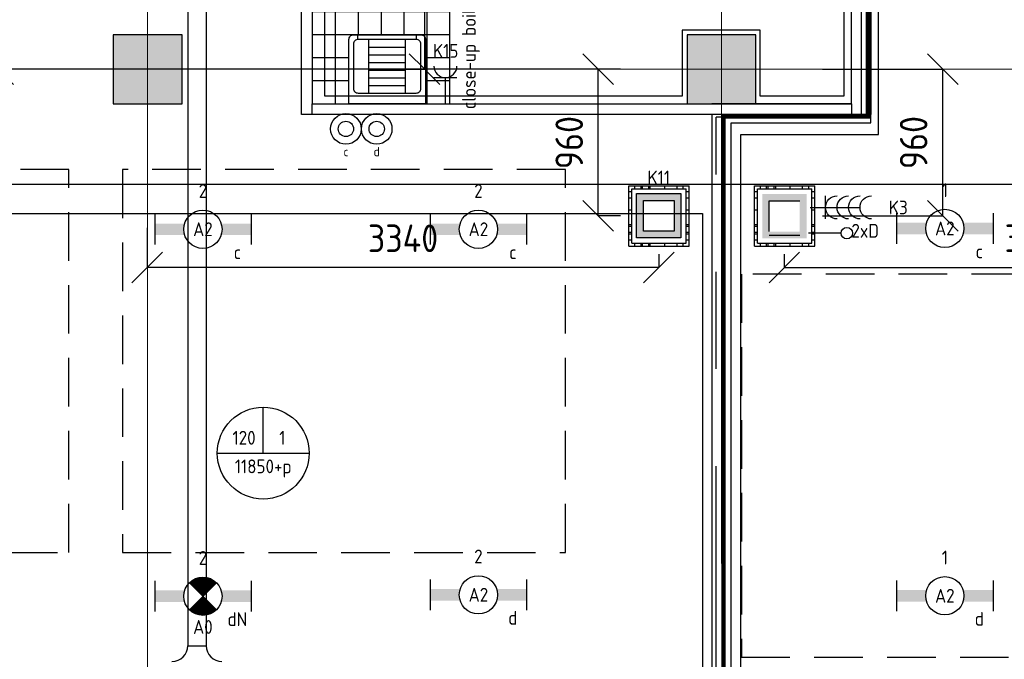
# Model space of a CAD drawing. Header units: millimetres. Extents: x -38032 to 104346, y -31182 to 78566.
# Tile 113 of 213: x 53524 to 59957, y 10446 to 14623. Entities that reach past the tile are written whole.
import ezdxf
from ezdxf.enums import TextEntityAlignment as Align

# ---------------------------------------------------------------- set-up
doc = ezdxf.new("R2010")
doc.units = ezdxf.units.MM
doc.header["$LTSCALE"] = 100
doc.set_wipeout_variables(frame=1)
doc.header["$PDMODE"] = 1
for name, pattern in [('HIDDEN', [9.525, 6.35, -3.175]), ('HIDDEN2', [4.7625, 3.175, -1.5875]), ('PHANTOM', [63.5, 31.75, -6.35, 6.35, -6.35, 6.35, -6.35]), ('STYLE_11', [5, 3.888855, -0.416718, 0.277786, -0.416641])]:
    doc.linetypes.add(name, pattern=pattern)
for name, color, linetype in [('AL$1A---_ALGEMEEN', 8, 'Continuous'), ('AL------_MAATVOERING', 2, 'Continuous'), ('AM$1A---_ARCERING', 8, 'Continuous'), ('BOUWKUNDIG', 8, 'Continuous'), ('brandscheiding', 5, 'HIDDEN'), ('EL6131--_KG', 3, 'Continuous'), ('EL6222--', 3, 'Continuous'), ('EL6311--', 3, 'Continuous'), ('el6311--nv', 7, 'Continuous'), ('EL6441--', 3, 'Continuous'), ('EM6131--', 1, 'Continuous'), ('Kastenscheiding', 4, 'PHANTOM'), ('LICHT_TEXT018', 1, 'Continuous'), ('versterkte strook', 7, 'Continuous'), ('Vloerdoos', 3, 'Continuous'), ('Vloerdoos (OUD)', 3, 'Continuous')]:
    doc.layers.add(name, color=color, linetype=linetype)
doc.layers.add('stramien', color=1, linetype='Continuous', lineweight=9)
doc.layers.get('Vloerdoos').off()
doc.styles.add('BURO-018', font='iso.shx', dxfattribs={"height": 90})
doc.styles.get("Standard").update_dxf_attribs({"font": 'iso.shx'})
doc.dimstyles.new('STABICAD', dxfattribs={"dimscale": 100, "dimtxt": 1.8, "dimasz": 2, "dimexe": 0, "dimexo": 2.5, "dimgap": 1.5, "dimtad": 0, "dimdec": 0, "dimrnd": 10, "dimzin": 0, "dimdsep": 46, "dimtxsty": 'Standard', "dimblk1": 'OBLIQUE', "dimblk2": 'OBLIQUE', "dimsah": 1, "dimcen": -3, "dimadec": 0, "dimazin": 0, "dimtfac": 1, "dimtdec": 0, "dimtofl": 0, "dimtmove": 2, "dimatfit": 3, "dimfxl": 0, "dimtvp": 1.055556, "dimtolj": 1, "dimtzin": 0, "dimarcsym": 0})

# ---------------------------------------------------------------- blocks, each defined once
blk = doc.blocks.new('111410')
at = {"color": 0, "linetype": 'Continuous'}
for radius in [2, 1]:
    blk.add_circle((0, 3), radius, dxfattribs=at)
at = {"color": 0, "linetype": 'Continuous', "style": 'BURO-018'}
for tag, p in [('E_SLET1', (0, 7)), ('E_GROEP', (0, 0)), ('E_GKAST', (0, 0))]:
    blk.add_attdef(tag, text='', height=1.8, dxfattribs=at).set_placement(p, align=Align.MIDDLE)
at = {"color": 0, "linetype": 'Continuous', "style": 'BURO-018', "flags": 1}
for tag in ['E_MATCODE', 'E_SGROEP']:
    blk.add_attdef(tag, text='', height=1.8, dxfattribs=at).set_placement((0, 0), align=Align.MIDDLE)
blk = doc.blocks.new('111304')
at = {"color": 0, "linetype": 'Continuous'}
for p, q in [((-1.5, 4.5), (1.5, 4.5)), ((0, 1), (0, 4.5))]:
    blk.add_line(p, q, dxfattribs=at)
blk.add_arc((0, 6), 1.5, 180, 0, dxfattribs=at)
at = {"color": 0, "linetype": 'Continuous', "style": 'BURO-018'}
for tag, p in [('E_GKAST', (0, 11.5)), ('E_GROEP', (0, 8.5)), ('E_SGROEP', (4.5, 8.5))]:
    blk.add_attdef(tag, text='', height=1.8, dxfattribs=at).set_placement(p, align=Align.MIDDLE)
at = {"color": 0, "linetype": 'Continuous', "style": 'BURO-018', "flags": 1}
for tag, p in [('E_VERMCODE', (13, 8.5)), ('E_MATCODE', (0, 0))]:
    blk.add_attdef(tag, text='', height=1.8, dxfattribs=at).set_placement(p, align=Align.MIDDLE)
blk = doc.blocks.new('_Oblique')
at = {"color": 0, "linetype": 'ByBlock', "lineweight": -2}
blk.add_line((-0.5, -0.5), (0.5, 0.5), dxfattribs=at)
blk = doc.blocks.new('*D71')
at = {"layer": 'AL------_MAATVOERING', "color": 0, "lineweight": -2}
for p, q in [((61857.6, 13263.4), (61857.6, 13005.4)), ((58520, 13091.2), (58520, 13005.4)), ((58520, 13005.4), (61857.6, 13005.4))]:
    blk.add_line(p, q, dxfattribs=at)
at = {"layer": 'Defpoints', "color": 0}
for p in [(61857.6, 13513.4), (58520, 13341.2), (61857.6, 13005.4)]:
    blk.add_point(p, dxfattribs=at)
at = {"layer": 'AL------_MAATVOERING', "color": 0, "lineweight": -2, "xscale": 200, "yscale": 200, "zscale": 200, "rotation": 180}
blk.add_blockref('_Oblique', (58520, 13005.4), dxfattribs=at)
at = {"layer": 'AL------_MAATVOERING', "color": 0, "lineweight": -2, "xscale": 200, "yscale": 200, "zscale": 200}
blk.add_blockref('_Oblique', (61857.6, 13005.4), dxfattribs=at)
at = {"layer": 'AL------_MAATVOERING', "color": 0, "insert": (60188.8, 13195.4), "char_height": 180, "attachment_point": 5}
blk.add_mtext('\\A1;3340', dxfattribs=at)
blk = doc.blocks.new('*D73')
at = {"layer": 'AL------_MAATVOERING', "color": 0, "lineweight": -2}
for p, q in [((54357.6, 13263.4), (54357.6, 13005.4)), ((57700, 13091.2), (57700, 13005.4)), ((57700, 13005.4), (54357.6, 13005.4))]:
    blk.add_line(p, q, dxfattribs=at)
at = {"layer": 'Defpoints', "color": 0}
for p in [(54357.6, 13513.4), (57700, 13341.2), (54357.6, 13005.4)]:
    blk.add_point(p, dxfattribs=at)
at = {"layer": 'AL------_MAATVOERING', "color": 0, "lineweight": -2, "xscale": 200, "yscale": 200, "zscale": 200, "rotation": 180}
blk.add_blockref('_Oblique', (54357.6, 13005.4), dxfattribs=at)
at = {"layer": 'AL------_MAATVOERING', "color": 0, "lineweight": -2, "xscale": 200, "yscale": 200, "zscale": 200}
blk.add_blockref('_Oblique', (57700, 13005.4), dxfattribs=at)
at = {"layer": 'AL------_MAATVOERING', "color": 0, "insert": (56028.8, 13195.4), "char_height": 180, "attachment_point": 5}
blk.add_mtext('\\A1;3340', dxfattribs=at)
blk = doc.blocks.new('*D76')
at = {"layer": 'AL------_MAATVOERING', "color": 0, "lineweight": -2}
for p, q in [((58770, 14300), (59555, 14300)), ((59555, 13341.2), (59555, 14300)), ((58770, 13341.2), (59555, 13341.2))]:
    blk.add_line(p, q, dxfattribs=at)
at = {"layer": 'Defpoints', "color": 0}
for p in [(58520, 14300), (59555, 14300), (58520, 13341.2)]:
    blk.add_point(p, dxfattribs=at)
at = {"layer": 'AL------_MAATVOERING', "color": 0, "lineweight": -2, "xscale": 200, "yscale": 200, "zscale": 200}
for p, rotation in [((59555, 14300), 90), ((59555, 13341.2), 270)]:
    blk.add_blockref('_Oblique', p, dxfattribs=dict(at, rotation=rotation))
at = {"layer": 'AL------_MAATVOERING', "color": 0, "insert": (59365, 13820.6), "char_height": 180, "attachment_point": 5, "rotation": 90}
blk.add_mtext('\\A1;960', dxfattribs=at)
blk = doc.blocks.new('*D77')
at = {"layer": 'AL------_MAATVOERING', "color": 0, "lineweight": -2}
for p, q in [((57450, 14300), (57304.7, 14300)), ((57304.7, 13341.2), (57304.7, 14300)), ((57450, 13341.2), (57304.7, 13341.2))]:
    blk.add_line(p, q, dxfattribs=at)
at = {"layer": 'Defpoints', "color": 0}
for p in [(57304.7, 14300), (57700, 14300), (57700, 13341.2)]:
    blk.add_point(p, dxfattribs=at)
at = {"layer": 'AL------_MAATVOERING', "color": 0, "lineweight": -2, "xscale": 200, "yscale": 200, "zscale": 200}
for p, rotation in [((57304.7, 14300), 90), ((57304.7, 13341.2), 270)]:
    blk.add_blockref('_Oblique', p, dxfattribs=dict(at, rotation=rotation))
at = {"layer": 'AL------_MAATVOERING', "color": 0, "insert": (57114.7, 13820.6), "char_height": 180, "attachment_point": 5, "rotation": 90}
blk.add_mtext('\\A1;960', dxfattribs=at)
blk = doc.blocks.new('*D133')
at = {"layer": 'AL------_MAATVOERING', "color": 0, "lineweight": -2}
for p, q in [((55916.7, 17418.3), (56169.9, 17418.3)), ((56169.9, 17418.3), (56169.9, 14300)), ((55916.7, 14300), (56169.9, 14300))]:
    blk.add_line(p, q, dxfattribs=at)
at = {"layer": 'Defpoints', "color": 0}
for p in [(55666.7, 17418.3), (55666.7, 14300), (56169.9, 14300)]:
    blk.add_point(p, dxfattribs=at)
at = {"layer": 'AL------_MAATVOERING', "color": 0, "lineweight": -2, "xscale": 200, "yscale": 200, "zscale": 200}
for p, rotation in [((56169.9, 17418.3), 90), ((56169.9, 14300), 270)]:
    blk.add_blockref('_Oblique', p, dxfattribs=dict(at, rotation=rotation))
at = {"layer": 'AL------_MAATVOERING', "color": 0, "insert": (55979.9, 15859.1), "char_height": 180, "attachment_point": 5, "rotation": 90}
blk.add_mtext('\\A1;3120', dxfattribs=at)
blk = doc.blocks.new('VLOERDOOS')
at = {"layer": 'Vloerdoos (OUD)'}
for p, q in [((0, 395), (395, 395)), ((0, 395), (0, 0)), ((40, 375), (40, 395)), ((80, 375), (80, 395)), ((90, 375), (90, 395)), ((130, 375), (130, 395)), ((140, 375), (140, 395)), ((235, 375), (235, 395)), ((315, 375), (315, 395)), ((355, 375), (355, 395)), ((395, 395), (395, 0)), ((0, 355), (20, 355)), ((20, 375), (20, 20)), ((20, 375), (375, 375)), ((375, 375), (375, 20)), ((375, 355), (395, 355)), ((0, 315), (20, 315)), ((0, 305), (20, 305)), ((0, 265), (20, 265)), ((375, 315), (395, 315)), ((375, 305), (395, 305)), ((375, 265), (395, 265)), ((0, 255), (20, 255)), ((375, 255), (395, 255)), ((0, 160), (20, 160)), ((375, 160), (395, 160)), ((0, 80), (20, 80)), ((375, 80), (395, 80)), ((0, 40), (20, 40)), ((0, 0), (395, 0)), ((20, 20), (375, 20)), ((40, 0), (40, 20)), ((80, 0), (80, 20)), ((90, 0), (90, 20)), ((130, 0), (130, 20)), ((140, 0), (140, 20)), ((235, 0), (235, 20)), ((315, 0), (315, 20)), ((355, 0), (355, 20)), ((375, 40), (395, 40))]:
    blk.add_line(p, q, dxfattribs=at)
blk = doc.blocks.new('*D219')
at = {"layer": 'AL------_MAATVOERING', "color": 0, "lineweight": -2}
for p, q in [((53790, 14300), (52873.7, 14300)), ((52873.7, 7301.4), (52873.7, 14300)), ((53790, 7301.4), (52873.7, 7301.4))]:
    blk.add_line(p, q, dxfattribs=at)
at = {"layer": 'Defpoints', "color": 0}
for p in [(52873.7, 14300), (54040, 14300), (54040, 7301.4)]:
    blk.add_point(p, dxfattribs=at)
at = {"layer": 'AL------_MAATVOERING', "color": 0, "lineweight": -2, "xscale": 200, "yscale": 200, "zscale": 200}
for p, rotation in [((52873.7, 14300), 90), ((52873.7, 7301.4), 270)]:
    blk.add_blockref('_Oblique', p, dxfattribs=dict(at, rotation=rotation))
at = {"layer": 'AL------_MAATVOERING', "color": 0, "insert": (52683.7, 10800.7), "char_height": 180, "attachment_point": 5, "rotation": 90}
blk.add_mtext('\\A1;7000', dxfattribs=at)
blk = doc.blocks.new('*D220')
at = {"layer": 'AL------_MAATVOERING', "color": 0, "lineweight": -2}
for p, q in [((57450, 14300), (53383.8, 14300)), ((53383.8, 10213.4), (53383.8, 14300)), ((57450, 10213.4), (53383.8, 10213.4))]:
    blk.add_line(p, q, dxfattribs=at)
at = {"layer": 'Defpoints', "color": 0}
for p in [(53383.8, 14300), (57700, 14300), (57700, 10213.4)]:
    blk.add_point(p, dxfattribs=at)
at = {"layer": 'AL------_MAATVOERING', "color": 0, "lineweight": -2, "xscale": 200, "yscale": 200, "zscale": 200}
for p, rotation in [((53383.8, 14300), 90), ((53383.8, 10213.4), 270)]:
    blk.add_blockref('_Oblique', p, dxfattribs=dict(at, rotation=rotation))
at = {"layer": 'AL------_MAATVOERING', "color": 0, "insert": (53193.8, 12256.7), "char_height": 180, "attachment_point": 5, "rotation": 90}
blk.add_mtext('\\A1;4090', dxfattribs=at)
blk = doc.blocks.new('1115B6630')
at = {"color": 0}
for p, q in [((-6.3, 2), (-6.3, -2)), ((6.3, 2), (6.3, -2))]:
    blk.add_line(p, q, dxfattribs=at)
at = {"color": 0, "linetype": 'Continuous'}
blk.add_circle((0, 0), 2.5, dxfattribs=at)
at = {"color": 0}
for points in [[(-2.5, 0.75), (-6.3, 0.75), (-2.5, -0.75), (-6.3, -0.75)], [(2.5, 0.75), (6.3, 0.75), (2.5, -0.75), (6.3, -0.75)]]:
    blk.add_solid(points, dxfattribs=at)
at = {"color": 0, "linetype": 'Continuous', "style": 'BURO-018'}
for tag, p in [('E_GKAST', (0, 8)), ('E_GROEP', (0, 5)), ('E_SGROEP', (4.5, 5)), ('E_ARMCODE', (0, 0)), ('E_SLET', (4.5, -3))]:
    blk.add_attdef(tag, text='', height=1.8, dxfattribs=at).set_placement(p, align=Align.MIDDLE)
blk = doc.blocks.new('E00414')
at = {"color": 0, "linetype": 'Continuous'}
for p, q in [((-2.9, -2.9), (-2.9, 2.9)), ((-2.9, 2.9), (2.9, 2.9)), ((2.9, 2.9), (2.9, -2.9)), ((-2, 2), (2, 2)), ((-2, -2), (-2, 2)), ((2, 2), (2, -2)), ((2, -2), (-2, -2)), ((2.9, -2.9), (-2.9, -2.9))]:
    blk.add_line(p, q, dxfattribs=at)
at = {"color": 0}
for points in [[(-2.9, 2.9), (2.9, 2.9), (-2, 2), (2, 2)], [(-2, -2), (-2.9, -2.9), (-2, 2), (-2.9, 2.9)], [(2, 2), (2.9, 2.9), (2, -2), (2.9, -2.9)], [(2, -2), (2.9, -2.9), (-2, -2), (-2.9, -2.9)]]:
    blk.add_solid(points, dxfattribs=at)
at = {"color": 0, "linetype": 'Continuous', "style": 'BURO-018'}
for tag, p in [('E_GKAST', (0, 8)), ('E_GROEP', (0, 5)), ('E_SGROEP', (4.5, 5))]:
    blk.add_attdef(tag, text='', height=1.8, dxfattribs=at).set_placement(p, align=Align.MIDDLE)
at = {"color": 0, "linetype": 'Continuous', "style": 'BURO-018', "flags": 1}
for tag, p in [('E_VERMCODE', (13, 5)), ('E_MATCODE', (0, 0))]:
    blk.add_attdef(tag, text='', height=1.8, dxfattribs=at).set_placement(p, align=Align.MIDDLE)
blk = doc.blocks.new('111304C')
at = {"color": 0, "linetype": 'Continuous'}
for p, q in [((0, 1), (0, 7.5)), ((-1.5, 3), (1.5, 3))]:
    blk.add_line(p, q, dxfattribs=at)
for centre in [(0, 9), (0, 7.5), (0, 6), (0, 4.5)]:
    blk.add_arc(centre, 1.5, 180, 0, dxfattribs=at)
at = {"color": 0, "linetype": 'Continuous', "style": 'BURO-018'}
for tag, p in [('E_GKAST', (0, 14.5)), ('E_GROEP', (0, 11.5)), ('E_SGROEP', (4.5, 11.5))]:
    blk.add_attdef(tag, text='', height=1.8, dxfattribs=at).set_placement(p, align=Align.MIDDLE)
at = {"color": 0, "linetype": 'Continuous', "style": 'BURO-018', "flags": 1}
for tag, p in [('E_VERMCODE', (13, 11.5)), ('E_MATCODE', (0, 0))]:
    blk.add_attdef(tag, text='', height=1.8, dxfattribs=at).set_placement(p, align=Align.MIDDLE)
blk = doc.blocks.new('E00018')
at = {"color": 0, "linetype": 'Continuous'}
for p, q in [((-1.77, -1.77), (1.77, 1.77)), ((1.77, -1.77), (-1.77, 1.77))]:
    blk.add_line(p, q, dxfattribs=at)
at = {"color": 0, "linetype": 'Continuous', "const_width": 2.5}
for points in [[(-0.88, 0.88, -0.198912), (0, 1.25, -0.198912), (0.88, 0.88, -1)], [(-0.88, -0.88, 0.198912), (0, -1.25, 0.198912), (0.88, -0.88, 1)]]:
    blk.add_lwpolyline(points, format="xyb", dxfattribs=at)
blk = doc.blocks.new('1115B6630-NO1')
at = {"color": 0}
for p, q in [((-6.3, 2), (-6.3, -2)), ((6.3, 2), (6.3, -2))]:
    blk.add_line(p, q, dxfattribs=at)
at = {"color": 0, "linetype": 'Continuous'}
blk.add_circle((0, 0), 2.5, dxfattribs=at)
at = {"color": 0}
for points in [[(-2.5, 0.75), (-6.3, 0.75), (-2.5, -0.75), (-6.3, -0.75)], [(2.5, 0.75), (6.3, 0.75), (2.5, -0.75), (6.3, -0.75)]]:
    blk.add_solid(points, dxfattribs=at)
at = {"color": 0, "zscale": 50}
blk.add_blockref('E00018', (0, 0), dxfattribs=at)
at = {"color": 0, "linetype": 'Continuous', "style": 'BURO-018'}
for tag, p in [('E_GKAST', (0, 8)), ('E_GROEP', (0, 5)), ('E_SGROEP', (4.5, 5)), ('E_ARMCODE', (0, 0)), ('E_SLET', (4.5, -3))]:
    blk.add_attdef(tag, text='', height=1.8, dxfattribs=at).set_placement(p, align=Align.MIDDLE)
blk = doc.blocks.new('E00139')
at = {"color": 0, "linetype": 'Continuous'}
blk.add_line((0, 5.25), (0, 1), dxfattribs=at)
blk.add_circle((0, 6), 0.75, dxfattribs=at)
at = {"color": 7, "style": 'BURO-018'}
for tag, p in [('E_COMMENT1', (0, 12)), ('E_DCOM1', (0, 9))]:
    blk.add_attdef(tag, text='', height=1.8, dxfattribs=at).set_placement(p, align=Align.MIDDLE)
at = {"color": 0, "style": 'BURO-018'}
blk.add_attdef('E_TEXT1', text='', height=1.8, dxfattribs=at).set_placement((2.5, 6), align=Align.MIDDLE)
at = {"color": 0, "linetype": 'Continuous', "style": 'BURO-018', "flags": 1}
blk.add_attdef('E_MATCODE', text='', height=1.8, dxfattribs=at).set_placement((0, 0), align=Align.MIDDLE)
blk = doc.blocks.new('E-GK-GTC-783C')
at = {"color": 0, "linetype": 'Continuous'}
for p, q in [((-0.5, 60), (0.5, 60)), ((-0.5, -60), (0.5, -60))]:
    blk.add_line(p, q, dxfattribs=at)
blk = doc.blocks.new('E00103')
at = {"color": 0, "linetype": 'Continuous'}
for p, q in [((0, 6), (0, 12)), ((-6, 6), (6, 6))]:
    blk.add_line(p, q, dxfattribs=at)
blk.add_circle((0, 6), 6, dxfattribs=at)
at = {"color": 0, "linetype": 'Continuous', "style": 'BURO-018'}
for tag, p in [('E_TEXT1', (-2.5, 8)), ('E_TEXT3', (2.5, 8)), ('E_TEXT6', (0, 4))]:
    blk.add_attdef(tag, text='', height=1.8, dxfattribs=at).set_placement(p, align=Align.MIDDLE)
blk = doc.blocks.new('E-GK-AH-78676767')
at = {"color": 0, "linetype": 'Continuous'}
blk.add_line((-60, 103), (60, 103), dxfattribs=at)
for centre, start, end in [((-163, 103), 270, 0), ((163, 103), 180, 270)]:
    blk.add_arc(centre, 103, start, end, dxfattribs=at)
blk = doc.blocks.new('Group-29')
at = {"layer": 'AL$1A---_ALGEMEEN', "color": 0}
for p, q in [((-600, 900), (-600, 0)), ((-450, 900), (-450, 0)), ((-300, 900), (-300, 0)), ((-150, 900), (-150, 0)), ((0, 750), (-750, 750)), ((0, 600), (-750, 600)), ((0, 450), (-750, 450)), ((0, 300), (-750, 300)), ((0, 150), (-750, 150))]:
    blk.add_line(p, q, dxfattribs=at)
blk.add_lwpolyline([(-750, 900), (0, 900), (0, 0), (-750, 0)], close=True, dxfattribs=at)
blk = doc.blocks.new('tegels 900z750')
at = {"layer": 'AL$1A---_ALGEMEEN', "color": 0}
blk.add_blockref('Group-29', (0, 0), dxfattribs=at)
blk = doc.blocks.new('arnhem top')
at = {"color": 0}
blk.add_wipeout([(250, -420), (250, 0), (-250, 0), (-250, -420), (-250, -420.7), (-250, -421.5), (-249.9, -422.2), (-249.9, -422.9), (-249.8, -423.7), (-249.7, -424.4), (-249.6, -425.1), (-249.4, -425.9), (-249.3, -426.6), (-249.1, -427.3), (-248.9, -428), (-248.7, -428.7), (-248.5, -429.4), (-248.2, -430.1), (-248, -430.8), (-247.7, -431.5), (-247.4, -432.2), (-247.1, -432.8), (-246.8, -433.5), (-246.5, -434.1), (-246.1, -434.8), (-245.7, -435.4), (-245.3, -436), (-244.9, -436.7), (-244.5, -437.3), (-244.1, -437.9), (-243.7, -438.5), (-243.2, -439), (-242.7, -439.6), (-242.2, -440.1), (-241.7, -440.7), (-241.2, -441.2), (-240.7, -441.7), (-240.1, -442.2), (-239.6, -442.7), (-239, -443.2), (-238.5, -443.7), (-237.9, -444.1), (-237.3, -444.5), (-236.7, -444.9), (-236, -445.3), (-235.4, -445.7), (-234.8, -446.1), (-234.1, -446.5), (-233.5, -446.8), (-232.8, -447.1), (-232.2, -447.4), (-231.5, -447.7), (-230.8, -448), (-230.1, -448.2), (-229.4, -448.5), (-228.7, -448.7), (-228, -448.9), (-227.3, -449.1), (-226.6, -449.3), (-225.9, -449.4), (-225.1, -449.6), (-224.4, -449.7), (-223.7, -449.8), (-222.9, -449.9), (-222.2, -449.9), (-221.5, -450), (-220.7, -450), (-220, -450), (220, -450), (220.7, -450), (221.5, -450), (222.2, -449.9), (222.9, -449.9), (223.7, -449.8), (224.4, -449.7), (225.1, -449.6), (225.9, -449.4), (226.6, -449.3), (227.3, -449.1), (228, -448.9), (228.7, -448.7), (229.4, -448.5), (230.1, -448.2), (230.8, -448), (231.5, -447.7), (232.2, -447.4), (232.8, -447.1), (233.5, -446.8), (234.1, -446.5), (234.8, -446.1), (235.4, -445.7), (236, -445.3), (236.7, -444.9), (237.3, -444.5), (237.9, -444.1), (238.5, -443.7), (239, -443.2), (239.6, -442.7), (240.1, -442.2), (240.7, -441.7), (241.2, -441.2), (241.7, -440.7), (242.2, -440.1), (242.7, -439.6), (243.2, -439), (243.7, -438.5), (244.1, -437.9), (244.5, -437.3), (244.9, -436.7), (245.3, -436), (245.7, -435.4), (246.1, -434.8), (246.5, -434.1), (246.8, -433.5), (247.1, -432.8), (247.4, -432.2), (247.7, -431.5), (248, -430.8), (248.2, -430.1), (248.5, -429.4), (248.7, -428.7), (248.9, -428), (249.1, -427.3), (249.3, -426.6), (249.4, -425.9), (249.6, -425.1), (249.7, -424.4), (249.8, -423.7), (249.9, -422.9), (249.9, -422.2), (250, -421.5), (250, -420.7)], dxfattribs=at).dxf.layer = 'AL$1A---_ALGEMEEN'
at = {"layer": 'AL$1A---_ALGEMEEN', "color": 0, "flags": 128}
blk.add_lwpolyline([(250, -420), (250, 0), (-250, 0), (-250, -420, 0.414214), (-220, -450), (220, -450, 0.414214)], format="xyb", close=True, dxfattribs=at)
at = {"color": 0}
blk.add_wipeout([(190, -70), (190.7, -70), (191.5, -70), (192.2, -70.1), (192.9, -70.1), (193.7, -70.2), (194.4, -70.3), (195.1, -70.4), (195.9, -70.6), (196.6, -70.7), (197.3, -70.9), (198, -71.1), (198.7, -71.3), (199.4, -71.5), (200.1, -71.8), (200.8, -72), (201.5, -72.3), (202.2, -72.6), (202.8, -72.9), (203.5, -73.2), (204.1, -73.5), (204.8, -73.9), (205.4, -74.3), (206, -74.7), (206.7, -75.1), (207.3, -75.5), (207.9, -75.9), (208.5, -76.3), (209, -76.8), (209.6, -77.3), (210.1, -77.8), (210.7, -78.3), (211.2, -78.8), (211.7, -79.3), (212.2, -79.9), (212.7, -80.4), (213.2, -81), (213.7, -81.5), (214.1, -82.1), (214.5, -82.7), (214.9, -83.3), (215.3, -84), (215.7, -84.6), (216.1, -85.2), (216.5, -85.9), (216.8, -86.5), (217.1, -87.2), (217.4, -87.8), (217.7, -88.5), (218, -89.2), (218.2, -89.9), (218.5, -90.6), (218.7, -91.3), (218.9, -92), (219.1, -92.7), (219.3, -93.4), (219.4, -94.1), (219.6, -94.9), (219.7, -95.6), (219.8, -96.3), (219.9, -97.1), (219.9, -97.8), (220, -98.5), (220, -99.3), (220, -100), (220, -390), (220, -390.7), (220, -391.5), (219.9, -392.2), (219.9, -392.9), (219.8, -393.7), (219.7, -394.4), (219.6, -395.1), (219.4, -395.9), (219.3, -396.6), (219.1, -397.3), (218.9, -398), (218.7, -398.7), (218.5, -399.4), (218.2, -400.1), (218, -400.8), (217.7, -401.5), (217.4, -402.2), (217.1, -402.8), (216.8, -403.5), (216.5, -404.1), (216.1, -404.8), (215.7, -405.4), (215.3, -406), (214.9, -406.7), (214.5, -407.3), (214.1, -407.9), (213.7, -408.5), (213.2, -409), (212.7, -409.6), (212.2, -410.1), (211.7, -410.7), (211.2, -411.2), (210.7, -411.7), (210.1, -412.2), (209.6, -412.7), (209, -413.2), (208.5, -413.7), (207.9, -414.1), (207.3, -414.5), (206.7, -414.9), (206, -415.3), (205.4, -415.7), (204.8, -416.1), (204.1, -416.5), (203.5, -416.8), (202.8, -417.1), (202.2, -417.4), (201.5, -417.7), (200.8, -418), (200.1, -418.2), (199.4, -418.5), (198.7, -418.7), (198, -418.9), (197.3, -419.1), (196.6, -419.3), (195.9, -419.4), (195.1, -419.6), (194.4, -419.7), (193.7, -419.8), (192.9, -419.9), (192.2, -419.9), (191.5, -420), (190.7, -420), (190, -420), (-190, -420), (-190.7, -420), (-191.5, -420), (-192.2, -419.9), (-192.9, -419.9), (-193.7, -419.8), (-194.4, -419.7), (-195.1, -419.6), (-195.9, -419.4), (-196.6, -419.3), (-197.3, -419.1), (-198, -418.9), (-198.7, -418.7), (-199.4, -418.5), (-200.1, -418.2), (-200.8, -418), (-201.5, -417.7), (-202.2, -417.4), (-202.8, -417.1), (-203.5, -416.8), (-204.1, -416.5), (-204.8, -416.1), (-205.4, -415.7), (-206, -415.3), (-206.7, -414.9), (-207.3, -414.5), (-207.9, -414.1), (-208.5, -413.7), (-209, -413.2), (-209.6, -412.7), (-210.1, -412.2), (-210.7, -411.7), (-211.2, -411.2), (-211.7, -410.7), (-212.2, -410.1), (-212.7, -409.6), (-213.2, -409), (-213.7, -408.5), (-214.1, -407.9), (-214.5, -407.3), (-214.9, -406.7), (-215.3, -406), (-215.7, -405.4), (-216.1, -404.8), (-216.5, -404.1), (-216.8, -403.5), (-217.1, -402.8), (-217.4, -402.2), (-217.7, -401.5), (-218, -400.8), (-218.2, -400.1), (-218.5, -399.4), (-218.7, -398.7), (-218.9, -398), (-219.1, -397.3), (-219.3, -396.6), (-219.4, -395.9), (-219.6, -395.1), (-219.7, -394.4), (-219.8, -393.7), (-219.9, -392.9), (-219.9, -392.2), (-220, -391.5), (-220, -390.7), (-220, -390), (-220, -100), (-220, -99.3), (-220, -98.5), (-219.9, -97.8), (-219.9, -97.1), (-219.8, -96.3), (-219.7, -95.6), (-219.6, -94.9), (-219.4, -94.1), (-219.3, -93.4), (-219.1, -92.7), (-218.9, -92), (-218.7, -91.3), (-218.5, -90.6), (-218.2, -89.9), (-218, -89.2), (-217.7, -88.5), (-217.4, -87.8), (-217.1, -87.2), (-216.8, -86.5), (-216.5, -85.9), (-216.1, -85.2), (-215.7, -84.6), (-215.3, -84), (-214.9, -83.3), (-214.5, -82.7), (-214.1, -82.1), (-213.7, -81.5), (-213.2, -81), (-212.7, -80.4), (-212.2, -79.9), (-211.7, -79.3), (-211.2, -78.8), (-210.7, -78.3), (-210.1, -77.8), (-209.6, -77.3), (-209, -76.8), (-208.5, -76.3), (-207.9, -75.9), (-207.3, -75.5), (-206.7, -75.1), (-206, -74.7), (-205.4, -74.3), (-204.8, -73.9), (-204.1, -73.5), (-203.5, -73.2), (-202.8, -72.9), (-202.2, -72.6), (-201.5, -72.3), (-200.8, -72), (-200.1, -71.8), (-199.4, -71.5), (-198.7, -71.3), (-198, -71.1), (-197.3, -70.9), (-196.6, -70.7), (-195.9, -70.6), (-195.1, -70.4), (-194.4, -70.3), (-193.7, -70.2), (-192.9, -70.1), (-192.2, -70.1), (-191.5, -70), (-190.7, -70), (-190, -70)], dxfattribs=at).dxf.layer = 'AL$1A---_ALGEMEEN'
at = {"layer": 'AL$1A---_ALGEMEEN', "color": 0}
for p, q in [((-120, -70), (-120, -420)), ((-120, -120), (120, -120)), ((120, -70), (120, -420)), ((-120, -170), (120, -170)), ((-120, -220), (120, -220)), ((-120, -270), (120, -270)), ((-120, -320), (120, -320)), ((-120, -370), (120, -370)), ((-192, -420), (-192, -450)), ((192, -420), (192, -450))]:
    blk.add_line(p, q, dxfattribs=at)
at = {"layer": 'AL$1A---_ALGEMEEN', "color": 0, "flags": 128}
blk.add_lwpolyline([(-220, -100, -0.414214), (-190, -70), (190, -70, -0.414214), (220, -100), (220, -390, -0.414214), (190, -420), (-190, -420, -0.414214), (-220, -390)], format="xyb", close=True, dxfattribs=at)
blk = doc.blocks.new('serviceblok model B')
at = {"layer": 'AL$1A---_ALGEMEEN', "color": 0, "rotation": 90}
blk.add_blockref('tegels 900z750', (3650, 300), dxfattribs=at)
at = {"color": 0}
blk.add_wipeout([(125, 3250), (0, 3250), (0, -520), (125, -520), (125, -450), (125, -310)], dxfattribs=at).dxf.layer = 'AL$1A---_ALGEMEEN'
at = {"layer": 'AL$1A---_ALGEMEEN', "color": 0}
blk.add_lwpolyline([(125, 3250), (0, 3250), (0, -520), (125, -520), (125, -450), (125, -310)], close=True, dxfattribs=at)
at = {"layer": 'AL$1A---_ALGEMEEN', "color": 0, "rotation": 180}
blk.add_blockref('arnhem top', (3159.6, -450), dxfattribs=at)
at = {"color": 0}
blk.add_wipeout([(3720, -520), (3720, 869), (3650, 869), (3650, -520)], dxfattribs=at).dxf.layer = 'AL$1A---_ALGEMEEN'
at = {"layer": 'AL$1A---_ALGEMEEN', "color": 0}
blk.add_lwpolyline([(3720, -520), (3720, 869), (3650, 869), (3650, -520)], close=True, dxfattribs=at)
at = {"color": 0}
blk.add_wipeout([(125, -450), (125, -520), (3650, -520), (3650, -450)], dxfattribs=at).dxf.layer = 'AL$1A---_ALGEMEEN'
at = {"layer": 'AL$1A---_ALGEMEEN', "color": 0}
blk.add_lwpolyline([(125, -450), (125, -520), (3650, -520), (3650, -450)], close=True, dxfattribs=at)
blk = doc.blocks.new('200254 W 212 3 04-12-2007')
at = {"layer": 'AL$1A---_ALGEMEEN'}
for points in [[(21849.5, -10912.5), (21849.5, -18116), (21974.5, -18101.9), (21974.5, -11037.5), (22887, -11037.5), (22887, -10912.5)], [(7037, -18872.7), (7037, -11630.1), (21787, -11630.1), (21787, -17672.7), (17787, -17672.7), (17787, -18272.7), (12387, -18272.7), (12387, -18872.7)]]:
    blk.add_lwpolyline(points, close=True, dxfattribs=at)
at = {"layer": 'stramien', "linetype": 'STYLE_11', "ltscale": 50}
blk.add_line((18161, -41013.6), (18161, 36216.4), dxfattribs=at)
at = {"layer": 'AL$1A---_ALGEMEEN', "xscale": -1}
blk.add_blockref('serviceblok model B', (22887, -10462.6), dxfattribs=at)
at = {"layer": 'AM$1A---_ARCERING', "linetype": 'Continuous', "lineweight": 0}
for points in [[(17937, -10912.6), (18387, -10912.6), (18387, -10462.6), (17937, -10462.6)], [(21687, -10912.6), (22137, -10912.6), (22137, -10462.6), (21687, -10462.6)]]:
    blk.add_hatch(color=256, dxfattribs=at).paths.add_polyline_path(points)
at = {"layer": 'AL$1A---_ALGEMEEN'}
for points in [[(25662, -17188.8), (22037, -17188.8), (22037, -11112.6), (22937, -11112.6), (22937, -7877.6), (24352, -7877.6), (24352, -3527.6), (22926, -3527.6), (22926, -2523.6), (25387, -2523.6), (25387, -11115), (29287, -11112.6), (29287, -16588.8), (25662, -16588.8)], [(22711, -7262.5), (22711, -10862.5), (22163.9, -10862.6), (22163.9, -10432.6), (21653.9, -10432.6), (21653.9, -10862.6), (19321, -10862.6), (19321, -7262.6)], [(17937, -10912.6), (18387, -10912.6), (18387, -10462.6), (17937, -10462.6)], [(21687, -10912.6), (22137, -10912.6), (22137, -10462.6), (21687, -10462.6)]]:
    blk.add_lwpolyline(points, close=True, dxfattribs=at)
at = {"layer": 'stramien', "linetype": 'STYLE_11', "ltscale": 50}
for p, q in [((21911, -38914.6), (21911, 22365.4)), ((-41750, -10687.6), (65524.3, -10687.6))]:
    blk.add_line(p, q, dxfattribs=at)

msp = doc.modelspace()

# ---------------------------------------------------------------- block references
at = {"layer": 'BOUWKUNDIG'}
msp.add_blockref('200254 W 212 3 04-12-2007', (36198, 24986.5), dxfattribs=at)

# ---------------------------------------------------------------- next in the draw order: linework, layer by layer
at = {"layer": 'brandscheiding', "const_width": 30}
msp.add_lwpolyline([(29397.9, 25537.6), (56865.6, 25537.6), (56865.6, 23264.5), (59066.6, 23264.5), (59066.6, 13992.7), (58122.5, 13992.7), (58122.5, 6509.6), (53096.3, 5898.3), (53096.3, 6042.1), (48112.7, 5538.6), (48130.7, 5340.8), (27536.8, 3072.4)], dxfattribs=at)
at = {"layer": 'EL6222--', "linetype": 'Continuous'}
for p, q in [((58420.6, 13439.7), (58620.6, 13439.7)), ((58420.6, 13239.7), (58420.6, 13439.7)), ((58620.6, 13212.8), (58420.6, 13212.8))]:
    msp.add_line(p, q, dxfattribs=at)
at = {"layer": 'EL6222--'}
for points in [[(58375.6, 13484.7), (58665.6, 13484.7), (58420.6, 13439.7), (58620.6, 13439.7)], [(58420.6, 13239.7), (58375.6, 13194.7), (58420.6, 13439.7), (58375.6, 13484.7)], [(58620.6, 13439.7), (58665.6, 13484.7), (58620.6, 13239.7), (58665.6, 13194.7)], [(58620.6, 13239.7), (58665.6, 13194.7), (58420.6, 13239.7), (58375.6, 13194.7)]]:
    msp.add_solid(points, dxfattribs=at)
at = {"layer": 'Kastenscheiding'}
for p, q in [((59024, 13985.4), (59024, 23285.6)), ((59024, 13985.4), (58075.3, 13985.4)), ((58075.3, 2182), (58075.3, 13985.4))]:
    msp.add_line(p, q, dxfattribs=at)
at = {"layer": 'LICHT_TEXT018', "linetype": 'HIDDEN2'}
for points in [[(50596.4, 11144.2), (53846.4, 11144.2), (53846.4, 13644.2), (50596.4, 13644.2)], [(54196.4, 11144.2), (57089.5, 11144.2), (57089.5, 13644.2), (54196.4, 13644.2)], [(58239.5, 10461), (61489.5, 10461), (61489.5, 12961), (58239.5, 12961)]]:
    msp.add_lwpolyline(points, close=True, dxfattribs=at)
at = {"layer": 'versterkte strook'}
msp.add_line((-4775.7, 13550), (104346.1, 13550), dxfattribs=at)

# ---------------------------------------------------------------- next in the draw order: block references
at = {"layer": 'EL6131--_KG', "xscale": 6847.739622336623, "rotation": 270.0000000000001}
msp.add_blockref('E-GK-GTC-783C', (54682.2, 13958.4), dxfattribs=at)
at = {"layer": 'EL6131--_KG'}
msp.add_blockref('E-GK-AH-78676767', (54682.2, 10431.5), dxfattribs=at)
at = {"layer": 'EL6222--'}
ref = msp.add_blockref('111304', (56305.9, 14019.8), dxfattribs=dict(at, xscale=50, yscale=50, zscale=50))
ref.add_attrib('E_GROEP', 'K15', dxfattribs={"layer": '0', "color": 1, "linetype": 'Continuous', "height": 90, "style": 'BURO-018'}).set_placement((56224.4, 14419.3), align=Align.MIDDLE_LEFT)
ref.add_attrib('E_VERMCODE', 'close-up boiler', dxfattribs={"layer": '0', "color": 1, "linetype": 'Continuous', "height": 90, "rotation": 90, "style": 'BURO-018'}).set_placement((56472.8, 14419), align=Align.MIDDLE)
ref = msp.add_blockref('E00414', (57699.8, 13342.5), dxfattribs=dict(at, xscale=50, yscale=50, zscale=50))
ref.add_attrib('E_GROEP', 'K11', dxfattribs={"layer": '0', "color": 1, "linetype": 'Continuous', "height": 90, "style": 'BURO-018'}).set_placement((57699.8, 13592.5), align=Align.MIDDLE)
ref = msp.add_blockref('111304C', (58639.7, 13397.1), dxfattribs=dict(at, xscale=-50, yscale=50, zscale=50, rotation=270))
ref.add_attrib('E_GROEP', 'K3', dxfattribs={"layer": '0', "color": 1, "linetype": 'Continuous', "height": 90, "style": 'BURO-018'}).set_placement((59264.7, 13397.1), align=Align.MIDDLE)
at = {"layer": 'EL6311--'}
ref = msp.add_blockref('111410', (55655.9, 13759.7), dxfattribs=dict(at, xscale=50, yscale=50, zscale=50))
ref.add_attrib('E_SLET1', 'c', dxfattribs={"layer": '0', "color": 1, "linetype": 'Continuous', "height": 60, "style": 'BURO-018'}).set_placement((55655.9, 13761.2), align=Align.MIDDLE)
ref = msp.add_blockref('111410', (55856.8, 13759.7), dxfattribs=dict(at, xscale=50, yscale=50, zscale=50))
ref.add_attrib('E_SLET1', 'd', dxfattribs={"layer": '0', "color": 1, "linetype": 'Continuous', "height": 60, "style": 'BURO-018'}).set_placement((55856.8, 13761.2), align=Align.MIDDLE)
ref = msp.add_blockref('1115B6630', (54721.4, 13254.4), dxfattribs=dict(at, xscale=50, yscale=50, zscale=50))
ref.add_attrib('E_ARMCODE', 'A2', dxfattribs={"layer": '0', "color": 1, "linetype": 'Continuous', "height": 90, "style": 'BURO-018'}).set_placement((54721.4, 13254.4), align=Align.MIDDLE)
ref.add_attrib('E_SLET', 'c', dxfattribs={"layer": '0', "color": 1, "linetype": 'Continuous', "height": 90, "style": 'BURO-018'}).set_placement((54946.4, 13104.4), align=Align.MIDDLE)
ref.add_attrib('E_GROEP', '2', dxfattribs={"layer": '0', "color": 1, "linetype": 'Continuous', "height": 90, "style": 'BURO-018'}).set_placement((54721.4, 13504.4), align=Align.MIDDLE)
ref = msp.add_blockref('1115B6630', (56521.4, 13254.4), dxfattribs=dict(at, xscale=50, yscale=50, zscale=50))
ref.add_attrib('E_ARMCODE', 'A2', dxfattribs={"layer": '0', "color": 1, "linetype": 'Continuous', "height": 90, "style": 'BURO-018'}).set_placement((56521.4, 13254.4), align=Align.MIDDLE)
ref.add_attrib('E_SLET', 'c', dxfattribs={"layer": '0', "color": 1, "linetype": 'Continuous', "height": 90, "style": 'BURO-018'}).set_placement((56746.4, 13104.4), align=Align.MIDDLE)
ref.add_attrib('E_GROEP', '2', dxfattribs={"layer": '0', "color": 1, "linetype": 'Continuous', "height": 90, "style": 'BURO-018'}).set_placement((56521.4, 13504.4), align=Align.MIDDLE)
ref = msp.add_blockref('1115B6630', (59568.8, 13259.9), dxfattribs=dict(at, xscale=50, yscale=50, zscale=50))
ref.add_attrib('E_ARMCODE', 'A2', dxfattribs={"layer": '0', "color": 1, "linetype": 'Continuous', "height": 90, "style": 'BURO-018'}).set_placement((59568.8, 13259.9), align=Align.MIDDLE)
ref.add_attrib('E_SLET', 'c', dxfattribs={"layer": '0', "color": 1, "linetype": 'Continuous', "height": 90, "style": 'BURO-018'}).set_placement((59793.8, 13109.9), align=Align.MIDDLE)
ref.add_attrib('E_GROEP', '1', dxfattribs={"layer": '0', "color": 1, "linetype": 'Continuous', "height": 90, "style": 'BURO-018'}).set_placement((59568.8, 13509.9), align=Align.MIDDLE)
ref = msp.add_blockref('1115B6630', (56521.4, 10867.3), dxfattribs=dict(at, xscale=50, yscale=50, zscale=50))
ref.add_attrib('E_ARMCODE', 'A2', dxfattribs={"layer": '0', "color": 1, "linetype": 'Continuous', "height": 90, "style": 'BURO-018'}).set_placement((56521.4, 10867.3), align=Align.MIDDLE)
ref.add_attrib('E_SLET', 'd', dxfattribs={"layer": '0', "color": 1, "linetype": 'Continuous', "height": 90, "style": 'BURO-018'}).set_placement((56746.4, 10717.3), align=Align.MIDDLE)
ref.add_attrib('E_GROEP', '2', dxfattribs={"layer": '0', "color": 1, "linetype": 'Continuous', "height": 90, "style": 'BURO-018'}).set_placement((56521.4, 11117.3), align=Align.MIDDLE)
ref = msp.add_blockref('1115B6630', (59568.8, 10861), dxfattribs=dict(at, xscale=50, yscale=50, zscale=50))
ref.add_attrib('E_ARMCODE', 'A2', dxfattribs={"layer": '0', "color": 1, "linetype": 'Continuous', "height": 90, "style": 'BURO-018'}).set_placement((59568.8, 10861), align=Align.MIDDLE)
ref.add_attrib('E_SLET', 'd', dxfattribs={"layer": '0', "color": 1, "linetype": 'Continuous', "height": 90, "style": 'BURO-018'}).set_placement((59793.8, 10711), align=Align.MIDDLE)
ref.add_attrib('E_GROEP', '1', dxfattribs={"layer": '0', "color": 1, "linetype": 'Continuous', "height": 90, "style": 'BURO-018'}).set_placement((59568.8, 11111), align=Align.MIDDLE)
at = {"layer": 'el6311--nv'}
ref = msp.add_blockref('1115B6630-NO1', (54721.4, 10858.1), dxfattribs=dict(at, xscale=50, yscale=50, zscale=50))
ref.add_attrib('E_ARMCODE', 'A0', dxfattribs={"layer": '0', "color": 1, "linetype": 'Continuous', "height": 90, "style": 'BURO-018'}).set_placement((54721.4, 10657.2), align=Align.MIDDLE)
ref.add_attrib('E_SLET', 'dN', dxfattribs={"layer": '0', "color": 1, "linetype": 'Continuous', "height": 90, "style": 'BURO-018'}).set_placement((54946.4, 10708.1), align=Align.MIDDLE)
ref.add_attrib('E_GROEP', '2', dxfattribs={"layer": '0', "color": 1, "linetype": 'Continuous', "height": 90, "style": 'BURO-018'}).set_placement((54721.4, 11108.1), align=Align.MIDDLE)
at = {"layer": 'EL6441--'}
ref = msp.add_blockref('E00139', (58628.4, 13229.3), dxfattribs=dict(at, xscale=50, yscale=50, zscale=50, rotation=270))
ref.add_attrib('E_TEXT1', '2xD', dxfattribs={"layer": '0', "color": 1, "height": 90, "style": 'BURO-018'}).set_placement((59048.4, 13244.3), align=Align.MIDDLE)
at = {"layer": 'EM6131--'}
ref = msp.add_blockref('E00103', (55115.4, 11492.7), dxfattribs=dict(at, xscale=50, yscale=50, zscale=50))
ref.add_attrib('E_TEXT1', '120', dxfattribs={"layer": '0', "color": 1, "linetype": 'Continuous', "height": 90, "style": 'BURO-018'}).set_placement((54990.4, 11892.7), align=Align.MIDDLE)
ref.add_attrib('E_TEXT3', '1', dxfattribs={"layer": '0', "color": 1, "linetype": 'Continuous', "height": 90, "style": 'BURO-018'}).set_placement((55240.4, 11892.7), align=Align.MIDDLE)
ref.add_attrib('E_TEXT6', '11850+p', dxfattribs={"layer": '0', "color": 1, "linetype": 'Continuous', "height": 90, "style": 'BURO-018'}).set_placement((55115.4, 11692.7), align=Align.MIDDLE)
at = {"layer": 'Vloerdoos', "rotation": 90}
for p in [(57899.3, 13143.4), (58719.3, 13143.4)]:
    msp.add_blockref('VLOERDOOS', p, dxfattribs=at)

# ---------------------------------------------------------------- next in the draw order: dimensions: what is measured, and where the dimension line sits
at = {"layer": 'AL------_MAATVOERING'}
for base, p1, p2, picture, middle in [((56169.9, 14300), (55666.7, 17418.3), (55666.7, 14300), '*D133', (55979.9, 15859.1)), ((52873.7, 14300), (54040, 7301.4), (54040, 14300), '*D219', (52683.7, 10800.7)), ((53383.8, 14300), (57700, 10213.4), (57700, 14300), '*D220', (53193.8, 12256.7)), ((57304.7, 14300), (57700, 13341.2), (57700, 14300), '*D77', (57114.7, 13820.6)), ((59555, 14300), (58520, 13341.2), (58520, 14300), '*D76', (59365, 13820.6))]:
    dim = msp.add_linear_dim(base=base, p1=p1, p2=p2, angle=90, dimstyle='STABICAD', dxfattribs=at)
    dim.commit()
    dim.dimension.update_dxf_attribs({"geometry": picture, "text_midpoint": middle})
for base, p1, p2, picture, middle in [((54357.6, 13005.4), (57700, 13341.2), (54357.6, 13513.4), '*D73', (56028.8, 13195.4)), ((61857.6, 13005.4), (58520, 13341.2), (61857.6, 13513.4), '*D71', (60188.8, 13195.4))]:
    dim = msp.add_linear_dim(base=base, p1=p1, p2=p2, dimstyle='STABICAD', dxfattribs=at)
    dim.commit()
    dim.dimension.update_dxf_attribs({"geometry": picture, "text_midpoint": middle})

doc.saveas('drawing.dxf')
